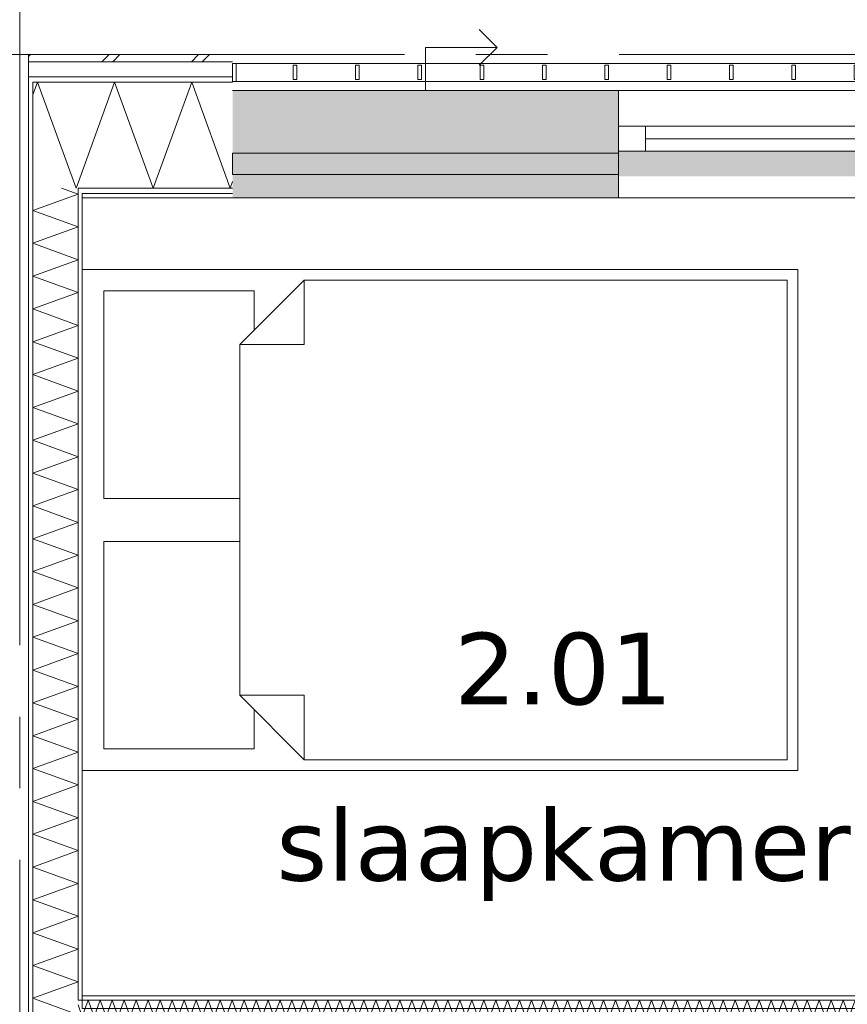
# Model space of a CAD drawing. Header units: millimetres. Extents: x -14925 to 266687, y -3550 to 35834.
# Tile 85 of 244: x 9000 to 11313, y 15346 to 18098. Entities that reach past the tile are written whole.
import ezdxf
from ezdxf.enums import TextEntityAlignment as Align

# ---------------------------------------------------------------- set-up
doc = ezdxf.new("R2010")
doc.units = ezdxf.units.MM
doc.header["$MEASUREMENT"] = 0
doc.linetypes.add('B0204', pattern=[2600, 2000, -200, 200, -200])
for name, color, linetype in [('34 Balustrades', 7, 'Continuous'), ('A Stramien', 7, 'Continuous'), ('New_21 Buitenwanden', 7, 'Continuous'), ('New_21 Buitenwanden 2D arcering', 7, 'Continuous'), ('New_21 Buitenwanden Afdek-arcering', 7, 'Continuous'), ('New_21 Buitenwanden Deuren', 7, 'Continuous'), ('New_21 Buitenwanden Doorsnede-arcering', 7, 'Continuous'), ('New_21 Buitenwanden Laagscheidingslijnen', 7, 'Continuous'), ('New_21 Buitenwanden Ramen', 7, 'Continuous'), ('New_22 C Binnenwanden', 7, 'Continuous'), ('New_22 C Binnenwanden Deuren', 7, 'Continuous'), ('New_22 C Binnenwanden Doorsnede-arcering', 7, 'Continuous'), ('New_22 C Binnenwanden Laagscheidingslijnen', 7, 'Continuous'), ('New_82 Interieur', 7, 'Continuous'), ('New_Z Gebruiksopp', 7, 'Continuous'), ('New_Z Gebruiksopp Zone omranding', 7, 'Continuous'), ('New_Z Gebruiksopp Zone tekst', 7, 'Continuous'), ('Tekst_dim 1_ 100 .DO', 7, 'Continuous')]:
    doc.layers.add(name, color=color, linetype=linetype)
doc.styles.add('GENERATED_STYLE_1', font='verdana.ttf')
doc.styles.add('GENERATED_STYLE_2', font='verdana.ttf')
doc.dimstyles.new('GENERATED_STYLE__2', dxfattribs={"dimtxt": 400, "dimasz": 380, "dimexe": 0.18, "dimexo": 0.0625, "dimgap": 0, "dimtad": 1, "dimtih": 1, "dimtoh": 1, "dimdec": 0, "dimzin": 0, "dimdsep": 46, "dimtxsty": 'GENERATED_STYLE_2', "dimblk": 'ARROWHEAD_7', "dimblk1": 'ARROWHEAD_7', "dimblk2": 'ARROWHEAD_7', "dimcen": 0.09, "dimse1": 1, "dimse2": 1, "dimclrd": 9, "dimclre": 9, "dimclrt": 9, "dimadec": 1, "dimazin": 0, "dimtfac": 1, "dimtdec": 4, "dimtmove": 0, "dimatfit": 3, "dimfxl": 1, "dimtolj": 1, "dimtzin": 0, "dimarcsym": 0})
pattern_1 = [(180, (0, 0), (0, 100), [])]
pattern_2 = [(90, (0, 0), (-100, 0), [])]
pattern_3 = [(0, (0, 0), (0, 100), [])]

# ---------------------------------------------------------------- blocks, each defined once
blk = doc.blocks.new('slaapkamer_2.01_23_3', base_point=(10519.5, 16517.5))
at = {"layer": 'New_Z Gebruiksopp Zone tekst', "color": 2, "lineweight": 0}
for tag, style, p in [('DUMMY_941', 'GENERATED_STYLE_1', (10519.5, 16455.4)), ('DUMMY_942', 'GENERATED_STYLE_2', (10519.5, 15958.2))]:
    blk.add_attdef(tag, text='', height=200, dxfattribs=dict(at, style=style)).set_placement(p, align=Align.TOP_LEFT)
for tag, style, p in [('ROOM_NUMBER', 'GENERATED_STYLE_1', (10519.5, 16384.6)), ('ROOM_NAME', 'GENERATED_STYLE_2', (10519.5, 15892.3))]:
    blk.add_attdef(tag, text='', height=200, dxfattribs=dict(at, style=style)).set_placement(p, align=Align.TOP_CENTER)
blk = doc.blocks.new('*X437')
at = {"layer": 'New_21 Buitenwanden Doorsnede-arcering', "color": 7, "linetype": 'Continuous', "lineweight": 0}
for p, q in [((9049.8, 17923), (9037, 17888)), ((9049.8, 17923), (9157.5, 17627)), ((9161.1, 17637), (9157.5, 17627))]:
    blk.add_line(p, q, dxfattribs=at)
blk = doc.blocks.new('*X438')
at = {"layer": 'New_21 Buitenwanden Doorsnede-arcering', "color": 7, "linetype": 'Continuous', "lineweight": 0}
blk.add_line((9025, 17995), (9026.4, 17996.4), dxfattribs=at)
blk = doc.blocks.new('*X439')
at = {"layer": 'New_21 Buitenwanden Doorsnede-arcering', "color": 7, "linetype": 'Continuous', "lineweight": 0}
for p, q in [((9026.4, 17996.4), (9030, 18000)), ((9230, 17980), (9250, 18000)), ((9260, 17980), (9280, 18000)), ((9480, 17980), (9500, 18000)), ((9510, 17980), (9530, 18000))]:
    blk.add_line(p, q, dxfattribs=at)
blk = doc.blocks.new('*X440')
at = {"layer": 'New_21 Buitenwanden Doorsnede-arcering', "color": 7, "linetype": 'Continuous', "lineweight": 0}
for p, q in [((9265.2, 17923), (9163, 17642.1)), ((9265.2, 17923), (9373, 17627)), ((9480.7, 17923), (9373, 17627)), ((9480.7, 17923), (9588.4, 17627)), ((9595, 17645), (9588.4, 17627))]:
    blk.add_line(p, q, dxfattribs=at)
blk = doc.blocks.new('*X441')
at = {"layer": 'New_21 Buitenwanden Doorsnede-arcering', "color": 7, "linetype": 'Continuous', "lineweight": 0}
blk.add_line((9163, 17642.1), (9161.1, 17637), dxfattribs=at)
blk = doc.blocks.new('Wall_59_3', base_point=(9175, 17600))
at = {"layer": 'New_21 Buitenwanden Doorsnede-arcering', "linetype": 'Continuous', "lineweight": 0, "true_color": 0x000000}
h = blk.add_hatch(dxfattribs=at)
h.set_pattern_fill('325_Houtachtig_plaatmate_E2', color=18, style=0, pattern_type=2)
h.set_pattern_definition(pattern_1)
h.paths.add_polyline_path([(9025, 17938), (9025, 17923), (9037, 17923), (9037, 17938)])
h = blk.add_hatch(dxfattribs=at)
h.set_pattern_fill('325_Houtachtig_plaatmate_E2', color=18, style=0, pattern_type=2)
h.set_pattern_definition(pattern_1)
h.paths.add_polyline_path([(9037, 17938), (9037, 17923), (9053.875, 17923), (9048.25, 17938)])
h = blk.add_hatch(dxfattribs=at)
h.set_pattern_fill('325_Houtachtig_plaatmate_E2', color=18, style=0, pattern_type=2)
h.set_pattern_definition(pattern_1)
h.paths.add_polyline_path([(9595, 17938), (9048.25, 17938), (9053.875, 17923), (9595, 17923)])
h = blk.add_hatch(dxfattribs=at)
h.set_pattern_fill('325_Houtachtig_plaatmate_E2', color=18, style=0, pattern_type=2)
h.set_pattern_definition(pattern_1)
h.paths.add_polyline_path([(9163, 17627), (9163, 17612), (9170.5, 17612), (9164.875, 17627)])
h = blk.add_hatch(dxfattribs=at)
h.set_pattern_fill('325_Houtachtig_plaatmate_E2', color=18, style=0, pattern_type=2)
h.set_pattern_definition(pattern_1)
h.paths.add_polyline_path([(9175, 17627), (9164.875, 17627), (9170.5, 17612), (9175, 17612)])
h = blk.add_hatch(dxfattribs=at)
h.set_pattern_fill('325_Houtachtig_plaatmate_E2', color=18, style=0, pattern_type=2)
h.set_pattern_definition(pattern_1)
h.paths.add_polyline_path([(9175, 17612), (9595, 17612), (9595, 17627), (9175, 17627)])
h = blk.add_hatch(dxfattribs=at)
h.set_pattern_fill('720_Gips_0003', color=18, style=0, pattern_type=2)
h.set_pattern_definition([(180, (0, 0), (0, 346.41), [0, -200]), (180, (-100, -173.2), (0, 346.41), [0, -200])])
h.paths.add_polyline_path([(9175, 17600), (9595, 17600), (9595, 17612), (9175, 17612)])
at = {"layer": 'New_21 Buitenwanden', "color": 9, "linetype": 'Continuous', "lineweight": 0, "flags": 128}
for points in [[(9595, 18000), (9025, 18000)], [(9175, 17600), (9595, 17600)]]:
    blk.add_lwpolyline(points, dxfattribs=at)
at = {"layer": 'New_21 Buitenwanden Laagscheidingslijnen', "color": 9, "linetype": 'Continuous', "lineweight": 0}
for p, q in [((9595, 17980), (9032.5, 17980)), ((9595, 17938), (9048.25, 17938)), ((9163, 17923), (9053.875, 17923)), ((9595, 17923), (9163, 17923)), ((9175, 17627), (9164.875, 17627)), ((9595, 17627), (9175, 17627)), ((9595, 17612), (9175, 17612))]:
    blk.add_line(p, q, dxfattribs=at)
at = {"layer": 'New_21 Buitenwanden Laagscheidingslijnen', "color": 1, "linetype": 'Continuous', "lineweight": 0}
blk.add_line((9175, 17600), (9175, 17612), dxfattribs=at)
at = {"layer": 'New_22 C Binnenwanden', "color": 9, "linetype": 'Continuous', "lineweight": 0, "flags": 128}
for points in [[(9025, 18000), (9025, 17980)], [(9025, 17980), (9025, 17938)], [(9025, 17938), (9025, 17923)]]:
    blk.add_lwpolyline(points, dxfattribs=at)
at = {"layer": 'New_22 C Binnenwanden Laagscheidingslijnen', "color": 9, "linetype": 'Continuous', "lineweight": 0}
for p, q in [((9025, 17980), (9032.5, 17980)), ((9025, 17938), (9037, 17938)), ((9037, 17938), (9048.25, 17938)), ((9037, 17923), (9053.875, 17923)), ((9163, 17627), (9164.875, 17627))]:
    blk.add_line(p, q, dxfattribs=at)
at = {"layer": 'New_22 C Binnenwanden Laagscheidingslijnen', "color": 1, "linetype": 'Continuous', "lineweight": 0}
for p, q in [((9037, 17923), (9037, 17627)), ((9163, 17627), (9163, 17612))]:
    blk.add_line(p, q, dxfattribs=at)
at = {"layer": 'New_21 Buitenwanden', "color": 1, "lineweight": 0}
for name in ['*X438', '*X439', '*X437', '*X440', '*X441']:
    blk.add_blockref(name, (0, 0), dxfattribs=at)
blk = doc.blocks.new('*X486')
at = {"layer": 'New_22 C Binnenwanden Doorsnede-arcering', "color": 7, "linetype": 'Continuous', "lineweight": 0}
for q in [(9051.2, 15358), (9148.4, 15312)]:
    blk.add_line((9163, 15317.3), q, dxfattribs=at)
blk = doc.blocks.new('*X487')
at = {"layer": 'New_22 C Binnenwanden Doorsnede-arcering', "color": 7, "linetype": 'Continuous', "lineweight": 0}
for p, q in [((9163, 17610.3), (9037, 17564.5)), ((9163, 17610.3), (9117.2, 17627)), ((9163, 17518.6), (9037, 17564.5)), ((9163, 17518.6), (9037, 17472.8)), ((9163, 17426.9), (9037, 17472.8)), ((9163, 17426.9), (9037, 17381)), ((9163, 17335.2), (9037, 17381)), ((9163, 17335.2), (9037, 17289.3)), ((9163, 17243.5), (9037, 17289.3)), ((9163, 17243.5), (9037, 17197.6)), ((9163, 17151.7), (9037, 17197.6)), ((9163, 17151.7), (9037, 17105.9)), ((9163, 17060), (9037, 17105.9)), ((9163, 17060), (9037, 17014.2)), ((9163, 16968.3), (9037, 17014.2)), ((9163, 16968.3), (9037, 16922.4)), ((9163, 16876.6), (9037, 16922.4)), ((9163, 16876.6), (9037, 16830.7)), ((9163, 16784.9), (9037, 16830.7)), ((9163, 16784.9), (9037, 16739)), ((9163, 16693.1), (9037, 16739)), ((9163, 16693.1), (9037, 16647.3)), ((9163, 16601.4), (9037, 16647.3)), ((9163, 16601.4), (9037, 16555.6)), ((9163, 16509.7), (9037, 16555.6)), ((9163, 16509.7), (9037, 16463.8)), ((9163, 16418), (9037, 16463.8)), ((9163, 16418), (9037, 16372.1)), ((9163, 16326.2), (9037, 16372.1)), ((9163, 16326.2), (9037, 16280.4)), ((9163, 16234.5), (9037, 16280.4)), ((9163, 16234.5), (9037, 16188.7)), ((9163, 16142.8), (9037, 16188.7)), ((9163, 16142.8), (9037, 16096.9)), ((9163, 16051.1), (9037, 16096.9)), ((9163, 16051.1), (9037, 16005.2)), ((9163, 15959.4), (9037, 16005.2)), ((9163, 15959.4), (9037, 15913.5)), ((9163, 15867.6), (9037, 15913.5)), ((9163, 15867.6), (9037, 15821.8)), ((9163, 15775.9), (9037, 15821.8)), ((9163, 15775.9), (9037, 15730.1)), ((9163, 15684.2), (9037, 15730.1)), ((9163, 15684.2), (9037, 15638.3)), ((9163, 15592.5), (9037, 15638.3)), ((9163, 15592.5), (9037, 15546.6)), ((9163, 15500.8), (9037, 15546.6)), ((9163, 15500.8), (9037, 15454.9)), ((9163, 15409), (9037, 15454.9)), ((9163, 15409), (9037, 15363.2)), ((9051.2, 15358), (9037, 15363.2))]:
    blk.add_line(p, q, dxfattribs=at)
blk = doc.blocks.new('Wall_66_3', base_point=(9175, 17600))
at = {"layer": 'New_22 C Binnenwanden Doorsnede-arcering', "linetype": 'Continuous', "lineweight": 0, "true_color": 0x000000}
h = blk.add_hatch(dxfattribs=at)
h.set_pattern_fill('325_Houtachtig_plaatmate_E2', color=18, style=0, pattern_type=2)
h.set_pattern_definition(pattern_2)
h.paths.add_polyline_path([(9025, 17923), (9025, 10827), (9037, 10827), (9037, 17923)])
h = blk.add_hatch(dxfattribs=at)
h.set_pattern_fill('325_Houtachtig_plaatmate_E2', color=18, style=0, pattern_type=2)
h.set_pattern_definition(pattern_2)
h.paths.add_polyline_path([(9163, 17612), (9163, 15370), (9175, 15370), (9175, 17600), (9170.5, 17612)])
h = blk.add_hatch(dxfattribs=at)
h.set_pattern_fill('325_Houtachtig_plaatmate_E2', color=18, style=0, pattern_type=2)
h.set_pattern_definition(pattern_2)
h.paths.add_polyline_path([(9170.5, 17612), (9175, 17600), (9175, 17612)])
h = blk.add_hatch(dxfattribs=at)
h.set_pattern_fill('325_Houtachtig_plaatmate_E2', color=18, style=0, pattern_type=2)
h.set_pattern_definition(pattern_2)
h.paths.add_polyline_path([(9163, 15370), (9163, 15358), (9175, 15358), (9175, 15370)])
at = {"layer": 'New_21 Buitenwanden Laagscheidingslijnen', "color": 1, "linetype": 'Continuous', "lineweight": 0}
blk.add_line((9175, 17600), (9175, 17612), dxfattribs=at)
at = {"layer": 'New_22 C Binnenwanden', "color": 1, "linetype": 'Continuous', "lineweight": 0, "flags": 128}
for points in [[(9025, 17923), (9025, 10827)], [(9175, 15370), (9175, 17600)]]:
    blk.add_lwpolyline(points, dxfattribs=at)
at = {"layer": 'New_22 C Binnenwanden Laagscheidingslijnen', "color": 1, "linetype": 'Continuous', "lineweight": 0}
for p, q in [((9037, 17923), (9037, 17627)), ((9037, 11123), (9037, 17627)), ((9163, 17627), (9163, 17612)), ((9163, 15358), (9163, 17612)), ((9175, 15358), (9163, 15358))]:
    blk.add_line(p, q, dxfattribs=at)
at = {"layer": 'New_22 C Binnenwanden', "color": 1, "lineweight": 0}
for name in ['*X487', '*X486']:
    blk.add_blockref(name, (0, 0), dxfattribs=at)
blk = doc.blocks.new('*X517')
at = {"layer": 'New_22 C Binnenwanden Doorsnede-arcering', "color": 7, "linetype": 'Continuous', "lineweight": 0}
for q in [(9163, 15344.9), (9175, 15312.1)]:
    blk.add_line((9175, 15312), q, dxfattribs=at)
blk = doc.blocks.new('*X518')
at = {"layer": 'New_22 C Binnenwanden Doorsnede-arcering', "color": 7, "linetype": 'Continuous', "lineweight": 0}
for q in [(12311, 15343.8), (12323, 15313.2)]:
    blk.add_line((12322.6, 15312), q, dxfattribs=at)
blk = doc.blocks.new('*X519')
at = {"layer": 'New_22 C Binnenwanden Doorsnede-arcering', "color": 7, "linetype": 'Continuous', "lineweight": 0}
for p, q in [((9175, 15312.1), (9191.7, 15358)), ((9208.4, 15312), (9191.7, 15358)), ((9208.4, 15312), (9225.2, 15358)), ((9241.9, 15312), (9225.2, 15358)), ((9241.9, 15312), (9258.7, 15358)), ((9275.4, 15312), (9258.7, 15358)), ((9275.4, 15312), (9292.2, 15358)), ((9308.9, 15312), (9292.2, 15358)), ((9308.9, 15312), (9325.6, 15358)), ((9342.4, 15312), (9325.6, 15358)), ((9342.4, 15312), (9359.1, 15358)), ((9375.9, 15312), (9359.1, 15358)), ((9375.9, 15312), (9392.6, 15358)), ((9409.4, 15312), (9392.6, 15358)), ((9409.4, 15312), (9426.1, 15358)), ((9442.8, 15312), (9426.1, 15358)), ((9442.8, 15312), (9459.6, 15358)), ((9476.3, 15312), (9459.6, 15358)), ((9476.3, 15312), (9493.1, 15358)), ((9509.8, 15312), (9493.1, 15358)), ((9509.8, 15312), (9526.6, 15358)), ((9543.3, 15312), (9526.6, 15358)), ((9543.3, 15312), (9560, 15358)), ((9576.8, 15312), (9560, 15358)), ((9576.8, 15312), (9593.5, 15358)), ((9610.3, 15312), (9593.5, 15358)), ((9610.3, 15312), (9627, 15358)), ((9643.8, 15312), (9627, 15358)), ((9643.8, 15312), (9660.5, 15358)), ((9677.2, 15312), (9660.5, 15358)), ((9677.2, 15312), (9694, 15358)), ((9710.7, 15312), (9694, 15358)), ((9710.7, 15312), (9727.5, 15358)), ((9744.2, 15312), (9727.5, 15358)), ((9744.2, 15312), (9761, 15358)), ((9777.7, 15312), (9761, 15358)), ((9777.7, 15312), (9794.4, 15358)), ((9811.2, 15312), (9794.4, 15358)), ((9811.2, 15312), (9827.9, 15358)), ((9844.7, 15312), (9827.9, 15358)), ((9844.7, 15312), (9861.4, 15358)), ((9878.2, 15312), (9861.4, 15358)), ((9878.2, 15312), (9894.9, 15358)), ((9911.6, 15312), (9894.9, 15358)), ((9911.6, 15312), (9928.4, 15358)), ((9945.1, 15312), (9928.4, 15358)), ((9945.1, 15312), (9961.9, 15358)), ((9978.6, 15312), (9961.9, 15358)), ((9978.6, 15312), (9995.4, 15358)), ((10012.1, 15312), (9995.4, 15358)), ((10012.1, 15312), (10028.8, 15358)), ((10045.6, 15312), (10028.8, 15358)), ((10045.6, 15312), (10062.3, 15358)), ((10079.1, 15312), (10062.3, 15358)), ((10079.1, 15312), (10095.8, 15358)), ((10112.5, 15312), (10095.8, 15358)), ((10112.5, 15312), (10129.3, 15358)), ((10146, 15312), (10129.3, 15358)), ((10146, 15312), (10162.8, 15358)), ((10179.5, 15312), (10162.8, 15358)), ((10179.5, 15312), (10196.3, 15358)), ((10213, 15312), (10196.3, 15358)), ((10213, 15312), (10229.7, 15358)), ((10246.5, 15312), (10229.7, 15358)), ((10246.5, 15312), (10263.2, 15358)), ((10280, 15312), (10263.2, 15358)), ((10280, 15312), (10296.7, 15358)), ((10313.5, 15312), (10296.7, 15358)), ((10313.5, 15312), (10330.2, 15358)), ((10346.9, 15312), (10330.2, 15358)), ((10346.9, 15312), (10363.7, 15358)), ((10380.4, 15312), (10363.7, 15358)), ((10380.4, 15312), (10397.2, 15358)), ((10413.9, 15312), (10397.2, 15358)), ((10413.9, 15312), (10430.7, 15358)), ((10447.4, 15312), (10430.7, 15358)), ((10447.4, 15312), (10464.1, 15358)), ((10480.9, 15312), (10464.1, 15358)), ((10480.9, 15312), (10497.6, 15358)), ((10514.4, 15312), (10497.6, 15358)), ((10514.4, 15312), (10531.1, 15358)), ((10547.9, 15312), (10531.1, 15358)), ((10547.9, 15312), (10564.6, 15358)), ((10581.3, 15312), (10564.6, 15358)), ((10581.3, 15312), (10598.1, 15358)), ((10614.8, 15312), (10598.1, 15358)), ((10614.8, 15312), (10631.6, 15358)), ((10648.3, 15312), (10631.6, 15358)), ((10648.3, 15312), (10665.1, 15358)), ((10681.8, 15312), (10665.1, 15358)), ((10681.8, 15312), (10698.5, 15358)), ((10715.3, 15312), (10698.5, 15358)), ((10715.3, 15312), (10732, 15358)), ((10748.8, 15312), (10732, 15358)), ((10748.8, 15312), (10765.5, 15358)), ((10782.3, 15312), (10765.5, 15358)), ((10782.3, 15312), (10799, 15358)), ((10815.7, 15312), (10799, 15358)), ((10815.7, 15312), (10832.5, 15358)), ((10849.2, 15312), (10832.5, 15358)), ((10849.2, 15312), (10866, 15358)), ((10882.7, 15312), (10866, 15358)), ((10882.7, 15312), (10899.5, 15358)), ((10916.2, 15312), (10899.5, 15358)), ((10916.2, 15312), (10932.9, 15358)), ((10949.7, 15312), (10932.9, 15358)), ((10949.7, 15312), (10966.4, 15358)), ((10983.2, 15312), (10966.4, 15358)), ((10983.2, 15312), (10999.9, 15358)), ((11016.7, 15312), (10999.9, 15358)), ((11016.7, 15312), (11033.4, 15358)), ((11050.1, 15312), (11033.4, 15358)), ((11050.1, 15312), (11066.9, 15358)), ((11083.6, 15312), (11066.9, 15358)), ((11083.6, 15312), (11100.4, 15358)), ((11117.1, 15312), (11100.4, 15358)), ((11117.1, 15312), (11133.8, 15358)), ((11150.6, 15312), (11133.8, 15358)), ((11150.6, 15312), (11167.3, 15358)), ((11184.1, 15312), (11167.3, 15358)), ((11184.1, 15312), (11200.8, 15358)), ((11217.6, 15312), (11200.8, 15358)), ((11217.6, 15312), (11234.3, 15358)), ((11251, 15312), (11234.3, 15358)), ((11251, 15312), (11267.8, 15358)), ((11284.5, 15312), (11267.8, 15358)), ((11284.5, 15312), (11301.3, 15358)), ((11318, 15312), (11301.3, 15358)), ((11318, 15312), (11334.8, 15358)), ((11351.5, 15312), (11334.8, 15358)), ((11351.5, 15312), (11368.2, 15358)), ((11385, 15312), (11368.2, 15358)), ((11385, 15312), (11401.7, 15358)), ((11403, 15354.5), (11401.7, 15358))]:
    blk.add_line(p, q, dxfattribs=at)
blk = doc.blocks.new('*X520')
at = {"layer": 'New_22 C Binnenwanden Doorsnede-arcering', "color": 7, "linetype": 'Continuous', "lineweight": 0}
for p, q in [((11418.5, 15312), (11403, 15354.5)), ((11418.5, 15312), (11435.2, 15358)), ((11449, 15320.1), (11435.2, 15358))]:
    blk.add_line(p, q, dxfattribs=at)
blk = doc.blocks.new('*X521')
at = {"layer": 'New_22 C Binnenwanden Doorsnede-arcering', "color": 7, "linetype": 'Continuous', "lineweight": 0}
for q in [(11461, 15336.8), (11449, 15320.1)]:
    blk.add_line((11452, 15312), q, dxfattribs=at)
blk = doc.blocks.new('D1 bl 26[15]_3')
at = {"layer": 'New_22 C Binnenwanden Deuren', "color": 7, "linetype": 'Continuous', "lineweight": 0}
for p, q in [((11461, 15380), (11511, 15380)), ((11461, 15290), (11461, 15380)), ((11511, 15380), (11511, 15290)), ((12261, 15290), (12261, 15380)), ((12261, 15380), (12311, 15380)), ((12311, 15380), (12311, 15290)), ((11461, 15358), (11461, 15370)), ((11461, 15312), (11461, 15358)), ((12311, 15358), (12311, 15370)), ((12311, 15312), (12311, 15358)), ((12261, 15330), (11511, 15330)), ((11511, 15330), (11511, 15290)), ((12261, 15290), (12261, 15330)), ((11461, 15300), (11461, 15312)), ((12311, 15300), (12311, 15312)), ((11511, 15290), (11461, 15290)), ((11511, 15290), (12261, 15290)), ((12261, 15290), (12261, 14540)), ((12311, 15290), (12261, 15290))]:
    blk.add_line(p, q, dxfattribs=at)
blk.add_arc((12261, 15290), 750, 180, 270, dxfattribs=at)
blk = doc.blocks.new('Wall_71_3', base_point=(9175, 15335))
at = {"layer": 'New_22 C Binnenwanden Doorsnede-arcering', "linetype": 'Continuous', "lineweight": 0, "true_color": 0x000000}
h = blk.add_hatch(dxfattribs=at)
h.set_pattern_fill('325_Houtachtig_plaatmate_E2', color=18, style=0, pattern_type=2)
h.set_pattern_definition(pattern_3)
h.paths.add_polyline_path([(11461, 15370), (9175, 15370), (9175, 15358), (11461, 15358)])
h = blk.add_hatch(dxfattribs=at)
h.set_pattern_fill('325_Houtachtig_plaatmate_E2', color=18, style=0, pattern_type=2)
h.set_pattern_definition(pattern_3)
h.paths.add_polyline_path([(11391, 15312), (9175, 15312), (9175, 15300), (11391, 15300)])
h = blk.add_hatch(dxfattribs=at)
h.set_pattern_fill('325_Houtachtig_plaatmate_E2', color=18, style=0, pattern_type=2)
h.set_pattern_definition(pattern_3)
h.paths.add_polyline_path([(11403, 15312), (11391, 15312), (11391, 15300), (11403, 15300)])
h = blk.add_hatch(dxfattribs=at)
h.set_pattern_fill('325_Houtachtig_plaatmate_E2', color=18, style=0, pattern_type=2)
h.set_pattern_definition(pattern_3)
h.paths.add_polyline_path([(11461, 15312), (11449, 15312), (11449, 15300), (11461, 15300)])
at = {"layer": 'New_22 C Binnenwanden', "color": 1, "linetype": 'Continuous', "lineweight": 0}
for p, q in [((11461, 15358), (11461, 15370)), ((11461, 15312), (11461, 15358)), ((12311, 15358), (12311, 15370)), ((12311, 15312), (12311, 15358)), ((11461, 15300), (11461, 15312)), ((12311, 15300), (12311, 15312))]:
    blk.add_line(p, q, dxfattribs=at)
at = {"layer": 'New_22 C Binnenwanden', "color": 1, "linetype": 'Continuous', "lineweight": 0, "flags": 128}
for points in [[(11461, 15370), (9175, 15370)], [(9175, 15300), (11391, 15300)]]:
    blk.add_lwpolyline(points, dxfattribs=at)
at = {"layer": 'New_22 C Binnenwanden Laagscheidingslijnen', "color": 1, "linetype": 'Continuous', "lineweight": 0}
for p, q in [((9175, 15358), (9163, 15358)), ((9175, 15358), (11461, 15358)), ((12323, 15358), (12311, 15358)), ((9163, 15312), (9175, 15312)), ((9175, 15312), (11403, 15312)), ((11403, 15312), (11403, 15300)), ((11449, 15300), (11449, 15312)), ((11449, 15312), (11461, 15312)), ((12311, 15312), (12323, 15312))]:
    blk.add_line(p, q, dxfattribs=at)
at = {"layer": 'New_22 C Binnenwanden', "color": 1, "lineweight": 0}
for name in ['*X519', '*X520', '*X517', '*X521', '*X518']:
    blk.add_blockref(name, (0, 0), dxfattribs=at)
at = {"layer": 'New_22 C Binnenwanden Deuren', "color": 7, "linetype": 'Continuous', "lineweight": 0}
blk.add_blockref('D1 bl 26[15]_3', (0, 0), dxfattribs=at)
blk = doc.blocks.new('Rnx horizontaal 26[10]_3')
at = {"layer": 'New_21 Buitenwanden Ramen', "color": 7, "linetype": 'Continuous', "lineweight": 0}
for p, q in [((12905, 17900), (10673, 17900)), ((10673, 17900), (10673, 17880)), ((12905, 17900), (12905, 17880)), ((10673, 17880), (10673, 17838)), ((12905, 17880), (12905, 17838)), ((10673, 17838), (10673, 17823)), ((12905, 17838), (12905, 17823)), ((10673, 17823), (10673, 17800)), ((10749, 17800), (10673, 17800)), ((10673, 17800), (10673, 17730)), ((10673, 17800), (10673, 17730)), ((10749, 17730), (10749, 17800)), ((11751, 17800), (10749, 17800)), ((11789, 17800), (11751, 17800)), ((11751, 17800), (11751, 17730)), ((11827, 17800), (11789, 17800)), ((11827, 17730), (11827, 17800)), ((12829, 17800), (11827, 17800)), ((12905, 17800), (12829, 17800)), ((12829, 17800), (12829, 17730)), ((12905, 17823), (12905, 17800)), ((12905, 17800), (12905, 17730)), ((12905, 17800), (12905, 17730)), ((11751, 17765), (10749, 17765)), ((12829, 17765), (11827, 17765)), ((10673, 17730), (10749, 17730)), ((10673, 17730), (10673, 17627)), ((10673, 17730), (10673, 17627)), ((10749, 17730), (11751, 17730)), ((11751, 17730), (11789, 17730)), ((11789, 17730), (11827, 17730)), ((11827, 17730), (12829, 17730)), ((12829, 17730), (12905, 17730)), ((12905, 17730), (12905, 17627)), ((12905, 17730), (12905, 17627)), ((10673, 17627), (10673, 17612)), ((10673, 17627), (10673, 17612)), ((10673, 17612), (10673, 17600)), ((10673, 17612), (10673, 17600)), ((12905, 17627), (12905, 17612)), ((12905, 17627), (12905, 17612)), ((12905, 17612), (12905, 17600)), ((12905, 17612), (12905, 17600)), ((10673, 17600), (10661, 17600)), ((10673, 17600), (10661, 17600)), ((12905, 17600), (10673, 17600)), ((12905, 17600), (12917, 17600)), ((12905, 17600), (12917, 17600))]:
    blk.add_line(p, q, dxfattribs=at)
blk = doc.blocks.new('DS1 in wand 26[55]_3')
at = {"layer": 'New_21 Buitenwanden Deuren', "color": 7, "linetype": 'Continuous', "lineweight": 0}
for p, q in [((10334, 18020), (10284, 18070)), ((10134, 17900), (10134, 18020)), ((10134, 18020), (10334, 18020)), ((10334, 18020), (10284, 17970)), ((9595, 17900), (10673, 17900)), ((10673, 17900), (10673, 17880)), ((10673, 17880), (10673, 17838)), ((10673, 17838), (10673, 17823)), ((10673, 17823), (10673, 17730)), ((9595, 17725), (10673, 17725)), ((9595, 17665), (9595, 17725)), ((10673, 17725), (10673, 17665)), ((10673, 17665), (9595, 17665)), ((10673, 17660), (10673, 17627)), ((10673, 17660), (10673, 17627)), ((10673, 17627), (10673, 17612)), ((10673, 17627), (10673, 17612)), ((10673, 17612), (10673, 17600)), ((10673, 17612), (10673, 17600)), ((9595, 17600), (10673, 17600)), ((10673, 17600), (10749, 17600)), ((10673, 17600), (10749, 17600))]:
    blk.add_line(p, q, dxfattribs=at)
blk = doc.blocks.new('Wall_236_3', base_point=(9595, 17600))
at = {"layer": 'New_21 Buitenwanden 2D arcering', "linetype": 'Continuous', "lineweight": 0, "true_color": 0xffffff}
blk.add_hatch(color=7, dxfattribs=at).paths.add_polyline_path([(10673, 17730), (10673, 17660), (11756, 17660), (11756, 17730)])
at = {"layer": 'New_21 Buitenwanden Afdek-arcering', "linetype": 'Continuous', "lineweight": 0, "true_color": 0xffffff}
blk.add_hatch(color=7, dxfattribs=at).paths.add_polyline_path([(10673, 17900), (9595, 17900), (9595, 17600), (10673, 17600)])
at = {"layer": 'New_21 Buitenwanden', "color": 9, "linetype": 'Continuous', "lineweight": 0}
for p, q in [((12905, 17900), (12905, 17880)), ((12905, 17880), (12905, 17838)), ((12905, 17838), (12905, 17823)), ((12905, 17823), (12905, 17800)), ((12905, 17800), (12905, 17730)), ((12905, 17730), (12905, 17627)), ((12905, 17627), (12905, 17612)), ((12905, 17612), (12905, 17600)), ((12905, 17600), (12917, 17600))]:
    blk.add_line(p, q, dxfattribs=at)
at = {"layer": 'New_21 Buitenwanden Deuren', "color": 7, "linetype": 'Continuous', "lineweight": 0}
blk.add_blockref('DS1 in wand 26[55]_3', (0, 0), dxfattribs=at)
at = {"layer": 'New_21 Buitenwanden Ramen', "color": 7, "linetype": 'Continuous', "lineweight": 0}
blk.add_blockref('Rnx horizontaal 26[10]_3', (0, 0), dxfattribs=at)
blk = doc.blocks.new('Railing_13_3')
at = {"layer": '34 Balustrades', "color": 9, "linetype": 'Continuous', "lineweight": 0, "flags": 128}
for points in [[(9595, 17975), (9595, 17925), (12905, 17925), (12905, 17975)], [(9595, 17975), (9595, 17925), (12905, 17925), (12905, 17975)], [(9595, 17975), (9595, 17925), (9605, 17925), (9605, 17975)], [(12895, 17975), (12895, 17925), (12905, 17925), (12905, 17975)]]:
    blk.add_lwpolyline(points, close=True, dxfattribs=at)
at = {"layer": '34 Balustrades', "color": 7, "linetype": 'Continuous', "lineweight": 0, "flags": 128}
for points in [[(9764.2, 17970), (9764.2, 17930), (9774.2, 17930), (9774.2, 17970)], [(9938.4, 17970), (9938.4, 17930), (9948.4, 17930), (9948.4, 17970)], [(10112.6, 17970), (10112.6, 17930), (10122.6, 17930), (10122.6, 17970)], [(10286.8, 17970), (10286.8, 17930), (10296.8, 17930), (10296.8, 17970)], [(10461.1, 17970), (10461.1, 17930), (10471.1, 17930), (10471.1, 17970)], [(10635.3, 17970), (10635.3, 17930), (10645.3, 17930), (10645.3, 17970)], [(10809.5, 17970), (10809.5, 17930), (10819.5, 17930), (10819.5, 17970)], [(10983.7, 17970), (10983.7, 17930), (10993.7, 17930), (10993.7, 17970)], [(11157.9, 17970), (11157.9, 17930), (11167.9, 17930), (11167.9, 17970)], [(11332.1, 17970), (11332.1, 17930), (11342.1, 17930), (11342.1, 17970)], [(11506.3, 17970), (11506.3, 17930), (11516.3, 17930), (11516.3, 17970)], [(11680.5, 17970), (11680.5, 17930), (11690.5, 17930), (11690.5, 17970)], [(11854.7, 17970), (11854.7, 17930), (11864.7, 17930), (11864.7, 17970)], [(12028.9, 17970), (12028.9, 17930), (12038.9, 17930), (12038.9, 17970)], [(12203.2, 17970), (12203.2, 17930), (12213.2, 17930), (12213.2, 17970)], [(12377.4, 17970), (12377.4, 17930), (12387.4, 17930), (12387.4, 17970)], [(12551.6, 17970), (12551.6, 17930), (12561.6, 17930), (12561.6, 17970)], [(12725.8, 17970), (12725.8, 17930), (12735.8, 17930), (12735.8, 17970)]]:
    blk.add_lwpolyline(points, close=True, dxfattribs=at)
blk = doc.blocks.new('Standard grid marker_2')
at = {"layer": 'A Stramien', "color": 7, "linetype": 'B0204', "lineweight": 0}
blk.add_line((1000, 0), (24500, 0), dxfattribs=at)
at = {"layer": 'A Stramien', "color": 9, "lineweight": 0, "style": 'GENERATED_STYLE_2'}
blk.add_attdef('AC_MarkerText_1', text='', height=400, rotation=90, dxfattribs=at).set_placement((-948.6, -142.5), align=Align.TOP_CENTER)
blk = doc.blocks.new('Bed dubbel 02 26[41]_3', base_point=(11145, 16030))
at = {"layer": 'New_82 Interieur', "color": 7, "linetype": 'Continuous', "lineweight": 0}
for p, q in [((9795, 17370), (9795, 17190)), ((9615, 17190), (9795, 17190)), ((9615, 16210), (9795, 16210)), ((9795, 16030), (9795, 16210))]:
    blk.add_line(p, q, dxfattribs=at)
at = {"layer": 'New_82 Interieur', "color": 7, "linetype": 'Continuous', "lineweight": 0, "flags": 128}
for points in [[(11175, 16000), (11175, 17400), (9175, 17400), (9175, 16000)], [(11145, 16030), (11145, 17370), (9795, 17370), (9615, 17190), (9615, 16210), (9795, 16030)], [(9615, 16760), (9615, 17190), (9655, 17230), (9655, 17340), (9235, 17340), (9235, 16760)], [(9615, 16640), (9615, 16210), (9655, 16170), (9655, 16060), (9235, 16060), (9235, 16640)]]:
    blk.add_lwpolyline(points, close=True, dxfattribs=at)
blk = doc.blocks.new('Standard grid marker_3')
at = {"layer": 'A Stramien', "color": 7, "linetype": 'B0204', "lineweight": 0}
blk.add_line((1000, 0), (46550, 0), dxfattribs=at)
at = {"layer": 'A Stramien', "color": 9, "lineweight": 0, "style": 'GENERATED_STYLE_2'}
for tag, p in [('AC_MarkerText_1_0', (-600, 206.1)), ('AC_MarkerText_1_1', (48150, 206.1))]:
    blk.add_attdef(tag, text='', height=400, dxfattribs=at).set_placement(p, align=Align.TOP_CENTER)
blk = doc.blocks.new('*D1759')
at = {"layer": 'Tekst_dim 1_ 100 .DO', "color": 9, "linetype": 'Continuous', "lineweight": 0}
for p, q in [((4500, 19125), (4500, 19875)), ((9000, 19125), (9000, 19875)), ((100, 19500), (4600, 19500)), ((4600, 19500), (9100, 19500))]:
    blk.add_line(p, q, dxfattribs=at)
for centre in [(4500, 19500), (9000, 19500)]:
    blk.add_circle(centre, 100, dxfattribs=at)
at = {"layer": 'Tekst_dim 1_ 100 .DO', "color": 9, "lineweight": 0, "insert": (5952.7, 19580), "char_height": 400, "attachment_point": 7, "style": 'GENERATED_STYLE_2'}
blk.add_mtext('\\A1;{\\pql;\\fVerdana|b0|i0|c0|p0;\\W1.000000;4.500}', dxfattribs=at)
blk = doc.blocks.new('ARROWHEAD_7')
at = {"color": 0, "linetype": 'Continuous', "lineweight": 0}
for p, q in [((0, -0.25), (0, 0.25)), ((0, 0), (-1, 0)), ((-0.25, 0), (0.25, 0))]:
    blk.add_line(p, q, dxfattribs=at)
blk.add_circle((0, 0), 0.25, dxfattribs=at)
blk = doc.blocks.new('*D1760')
at = {"layer": 'Tekst_dim 1_ 100 .DO', "color": 9, "linetype": 'Continuous', "lineweight": 0}
for p, q in [((9000, 19125), (9000, 19875)), ((4600, 19500), (9100, 19500)), ((9100, 19500), (13600, 19500))]:
    blk.add_line(p, q, dxfattribs=at)
blk.add_circle((9000, 19500), 100, dxfattribs=at)
at = {"layer": 'Tekst_dim 1_ 100 .DO', "color": 9, "lineweight": 0, "insert": (10452.7, 19580), "char_height": 400, "attachment_point": 7, "style": 'GENERATED_STYLE_2'}
blk.add_mtext('\\A1;{\\pql;\\fVerdana|b0|i0|c0|p0;\\W1.000000;4.500}', dxfattribs=at)
blk = doc.blocks.new('*D1761')
at = {"layer": 'Tekst_dim 1_ 100 .DO', "color": 9, "linetype": 'Continuous', "lineweight": 0}
for p, q in [((13500, 19125), (13500, 19875)), ((18000, 19125), (18000, 19875)), ((9100, 19500), (13600, 19500)), ((13600, 19500), (18100, 19500))]:
    blk.add_line(p, q, dxfattribs=at)
for centre in [(13500, 19500), (18000, 19500)]:
    blk.add_circle(centre, 100, dxfattribs=at)
at = {"layer": 'Tekst_dim 1_ 100 .DO', "color": 9, "lineweight": 0, "insert": (14952.7, 19580), "char_height": 400, "attachment_point": 7, "style": 'GENERATED_STYLE_2'}
blk.add_mtext('\\A1;{\\pql;\\fVerdana|b0|i0|c0|p0;\\W1.000000;4.500}', dxfattribs=at)

msp = doc.modelspace()

# ---------------------------------------------------------------- linework, layer by layer
at = {"layer": 'New_Z Gebruiksopp Zone omranding', "color": 254, "linetype": 'Continuous', "lineweight": 0, "true_color": 0xe4e3c5, "flags": 128}
msp.add_lwpolyline([(9175, 15335), (12346, 15335), (12346, 16331), (13325, 16331), (13325, 17600), (9175, 17600)], close=True, dxfattribs=at)

# ---------------------------------------------------------------- block references
at = {"layer": '34 Balustrades', "color": 9, "linetype": 'Continuous', "lineweight": 0}
msp.add_blockref('Railing_13_3', (0, 0), dxfattribs=at)
at = {"layer": 'A Stramien', "color": 1, "linetype": 'Continuous', "lineweight": 0, "zscale": 1000, "rotation": 270}
msp.add_blockref('Standard grid marker_2', (9000, 21950), dxfattribs=at)
at = {"layer": 'A Stramien', "color": 1, "linetype": 'Continuous', "lineweight": 0, "zscale": 1000}
msp.add_blockref('Standard grid marker_3', (-13725, 18000), dxfattribs=at)
at = {"layer": 'New_21 Buitenwanden', "color": 1, "lineweight": 0}
for name, p in [('Wall_236_3', (9595, 17600)), ('Wall_59_3', (9175, 17600))]:
    msp.add_blockref(name, p, dxfattribs=at)
at = {"layer": 'New_22 C Binnenwanden', "color": 1, "lineweight": 0}
for name, p in [('Wall_66_3', (9175, 17600)), ('Wall_71_3', (9175, 15335))]:
    msp.add_blockref(name, p, dxfattribs=at)
at = {"layer": 'New_82 Interieur', "color": 7, "linetype": 'Continuous', "lineweight": 0}
msp.add_blockref('Bed dubbel 02 26[41]_3', (11145, 16030), dxfattribs=at)
at = {"layer": 'New_Z Gebruiksopp', "color": 2, "linetype": 'Continuous', "lineweight": 0}
msp.add_blockref('slaapkamer_2.01_23_3', (10519.5, 16517.5), dxfattribs=at).add_auto_attribs({'ROOM_NAME': 'slaapkamer', 'ROOM_NUMBER': '2.01'})

# ---------------------------------------------------------------- dimensions: what is measured, and where the dimension line sits
at = {"layer": 'Tekst_dim 1_ 100 .DO', "color": 9, "linetype": 'Continuous', "lineweight": 0}
for base, p1, p2, picture, middle in [((9000, 19500), (4500, 9250), (9000, 9250), '*D1759', (6622.8, 19780)), ((13500, 19500), (9000, 9250), (13500, 9250), '*D1760', (11122.8, 19780)), ((18000, 19500), (13500, 9250), (18000, 9250), '*D1761', (15622.8, 19780))]:
    dim = msp.add_linear_dim(base=base, p1=p1, p2=p2, dimstyle='GENERATED_STYLE__2', dxfattribs=at)
    dim.commit()
    dim.dimension.update_dxf_attribs({"geometry": picture, "text_midpoint": middle, "dimtype": 160})

doc.saveas('drawing.dxf')
